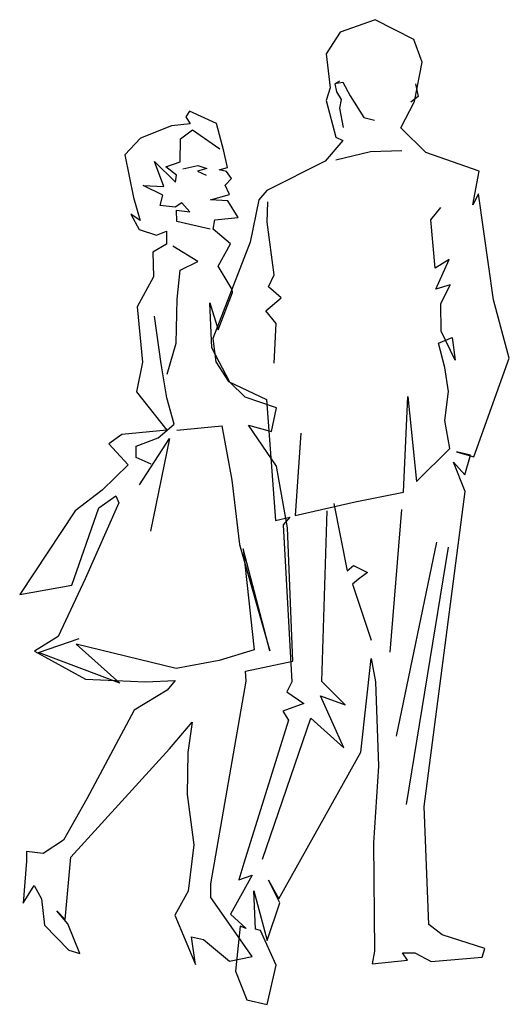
# Model space of a CAD drawing. Header units: millimetres. Extents: x 281.48 to 282.42, y 260.56 to 262.45.
import ezdxf

# ---------------------------------------------------------------- set-up
doc = ezdxf.new("R2010")
doc.units = ezdxf.units.MM
doc.layers.add('GENTE', color=4, linetype='Continuous')

# ---------------------------------------------------------------- blocks, each defined once
blk = doc.blocks.new('B-G7')
at = {"layer": 'GENTE'}
for points in [[(0.689, 1.8714), (0.622, 1.8473), (0.5945, 1.8058), (0.6024, 1.7403), (0.5946, 1.7162), (0.6131, 1.6455), (0.6269, 1.6392), (0.593, 1.5995), (0.4809, 1.5429), (0.4651, 1.5252), (0.4488, 1.4434), (0.3767, 1.2583), (0.3826, 1.2136), (0.4069, 1.1758), (0.4803, 1.141), (0.4975, 0.9085), (0.525, 0.9148), (0.5122, 0.8999), (0.5288, 0.5976), (0.5191, 0.5787), (0.5516, 0.556), (0.5113, 0.5412), (0.5225, 0.524), (0.4361, 0.2492), (0.4268, 0.217), (0.4524, 0.226), (0.4109, 0.1508), (0.441, 0.1234), (0.4291, 0.1279), (0.4205, 0.0417), (0.4421, -0.0135), (0.4811, -0.0224), (0.4988, 0.0528), (0.4682, 0.1197), (0.4586, 0.1222), (0.4557, 0.1961), (0.481, 0.1005), (0.5058, 0.1729), (0.4836, 0.2167), (0.5037, 0.1804), (0.6618, 0.4626), (0.6811, 0.643), (0.6896, 0.5979), (0.6955, 0.4356), (0.6858, 0.2884), (0.6877, 0.0797), (0.6835, 0.0555), (0.751, 0.0627), (0.7416, 0.0769), (0.7657, 0.0769), (0.7967, 0.0601), (0.8951, 0.0684), (0.9004, 0.0851), (0.8183, 0.1115), (0.7922, 0.131), (0.7833, 0.3581), (0.862, 0.9639), (0.8399, 1.0204), (0.8616, 0.9961), (0.8725, 1.0338), (0.8453, 1.0401), (0.8792, 1.0307), (0.9472, 1.2205), (0.9166, 1.3328), (0.8879, 1.5364), (0.8769, 1.5152), (0.8891, 1.5799), (0.7864, 1.6159), (0.7384, 1.6637), (0.7645, 1.714), (0.7793, 1.7896), (0.7636, 1.8336)], [(0.4138, 1.3524), (0.3871, 1.3977), (0.4108, 1.4406), (0.3777, 1.4688), (0.3805, 1.4863), (0.4255, 1.4912), (0.4059, 1.5232), (0.3725, 1.5252), (0.4085, 1.5352), (0.4006, 1.553), (0.4126, 1.5659), (0.4033, 1.5795), (0.3888, 1.5829), (0.4051, 1.5873), (0.3982, 1.6183), (0.3835, 1.672), (0.3321, 1.6953), (0.325, 1.6844), (0.3331, 1.6709), (0.2972, 1.6673), (0.2374, 1.6433), (0.2076, 1.6117), (0.2238, 1.5293), (0.2372, 1.4851), (0.2187, 1.4976), (0.2347, 1.4676), (0.2686, 1.4569), (0.2873, 1.4648), (0.2873, 1.4398), (0.2615, 1.4243), (0.2627, 1.3771), (0.2312, 1.3189), (0.2416, 1.2127), (0.2299, 1.1555), (0.2882, 1.0817), (0.2019, 1.0734), (0.1767, 1.0559), (0.2136, 1.0155), (0.1635, 0.9666), (0.112, 0.9271), (0.0051, 0.766), (0.1057, 0.7836), (0.1576, 0.9323), (0.1901, 0.9558), (0.1959, 0.9423), (0.1308, 0.7963), (0.0792, 0.6853), (0.0336, 0.657), (0.1318, 0.6029), (0.2474, 0.5977), (0.3043, 0.6003), (0.2888, 0.5816), (0.2254, 0.5434), (0.1345, 0.3727), (0.0893, 0.2931), (0.0506, 0.2675), (0.0185, 0.2714), (0.018, 0.2532), (0.0115, 0.1725), (0.033, 0.2063), (0.0469, 0.1806), (0.0526, 0.13), (0.0996, 0.0816), (0.1209, 0.0755), (0.0975, 0.1324), (0.0764, 0.1573), (0.0925, 0.1409), (0.1037, 0.2605), (0.2935, 0.4693), (0.3371, 0.5201), (0.3284, 0.4619), (0.3271, 0.3813), (0.3403, 0.2841), (0.3293, 0.1954), (0.3037, 0.149), (0.3436, 0.0543), (0.336, 0.1075), (0.3586, 0.1026), (0.4091, 0.0609), (0.4522, 0.0698), (0.3732, 0.1828), (0.3726, 0.2094), (0.4411, 0.5994), (0.4397, 0.6183), (0.5305, 0.6375), (0.5202, 0.8939), (0.4991, 1.0124), (0.4451, 1.0913), (0.4897, 1.0796), (0.4994, 1.1248), (0.4389, 1.1454), (0.4095, 1.1745), (0.3749, 1.2404), (0.3712, 1.327), (0.3869, 1.2749), (0.4143, 1.3469)]]:
    blk.add_lwpolyline(points, close=True, dxfattribs=at)
for points in [[(0.6203, 1.7531), (0.6117, 1.7478), (0.6149, 1.7328), (0.6236, 1.7179), (0.6202, 1.7011), (0.6276, 1.6639)], [(0.6144, 1.7491), (0.6271, 1.751), (0.6407, 1.7253), (0.6674, 1.6832), (0.6878, 1.6784)], [(0.7668, 1.7484), (0.7716, 1.7235), (0.758, 1.7129)], [(0.3716, 1.4683), (0.3073, 1.4831), (0.3066, 1.5052), (0.3325, 1.5016), (0.3174, 1.5189), (0.3045, 1.5108), (0.2754, 1.5142), (0.2805, 1.5339), (0.2426, 1.5525), (0.2826, 1.5507), (0.2647, 1.5984), (0.3046, 1.5592), (0.3069, 1.5725), (0.2866, 1.5887), (0.3141, 1.5983), (0.3147, 1.6425), (0.3376, 1.6594), (0.3905, 1.6228)], [(0.6132, 1.6019), (0.6802, 1.6182), (0.7407, 1.6198)], [(0.3193, 1.5848), (0.3477, 1.5908), (0.3651, 1.5855), (0.3474, 1.5798), (0.3638, 1.5722)], [(0.4946, 1.2107), (0.4984, 1.287), (0.4786, 1.3113), (0.5082, 1.3364), (0.4841, 1.3576), (0.4945, 1.3804), (0.4814, 1.4818), (0.4826, 1.5211)], [(0.5458, 1.0764), (0.5351, 0.9175), (0.6509, 0.9438), (0.7434, 0.9627), (0.7521, 1.1467), (0.7687, 0.9831), (0.8328, 1.0466), (0.823, 1.1008), (0.8304, 1.1562), (0.8233, 1.2028), (0.8109, 1.2493), (0.8372, 1.2599), (0.8431, 1.2169), (0.8158, 1.2726), (0.8153, 1.3252), (0.8332, 1.3618), (0.8057, 1.3534), (0.8317, 1.4102), (0.8046, 1.3934), (0.7961, 1.4863), (0.8156, 1.5104)], [(0.2887, 1.1896), (0.3063, 1.2495), (0.308, 1.3336), (0.3138, 1.3897), (0.348, 1.4063), (0.2995, 1.4359)], [(0.2578, 1.0166), (0.2293, 1.0291), (0.2292, 1.0509), (0.2716, 1.0672), (0.3026, 1.0936), (0.288, 1.1441), (0.2772, 1.2097), (0.2648, 1.3014)], [(0.3074, 1.0818), (0.3938, 1.0904), (0.4133, 0.9856), (0.428, 0.862), (0.4863, 0.6576), (0.4349, 0.8534), (0.4561, 0.6597), (0.3889, 0.6392), (0.3062, 0.6233), (0.1139, 0.6703), (0.1976, 0.5955), (0.0413, 0.6542), (0.1197, 0.6812)], [(0.2357, 0.9767), (0.2934, 1.0658), (0.2568, 0.8877)], [(0.6096, 0.9407), (0.6352, 0.8113), (0.6475, 0.8217), (0.6744, 0.8083), (0.6571, 0.7955), (0.6452, 0.7857), (0.6811, 0.6781)], [(0.7395, 0.9293), (0.7172, 0.6547)], [(0.4721, 0.257), (0.5655, 0.5277), (0.6285, 0.471), (0.5836, 0.5707), (0.6315, 0.5538), (0.5863, 0.5986), (0.5965, 0.9268)], [(0.8073, 0.8663), (0.7296, 0.4935)], [(0.8295, 0.8572), (0.749, 0.3617)]]:
    blk.add_lwpolyline(points, dxfattribs=at)

msp = doc.modelspace()

# ---------------------------------------------------------------- block references
at = {"layer": 'GENTE'}
msp.add_blockref('B-G7', (281.4736, 260.582), dxfattribs=at)

doc.saveas('drawing.dxf')
